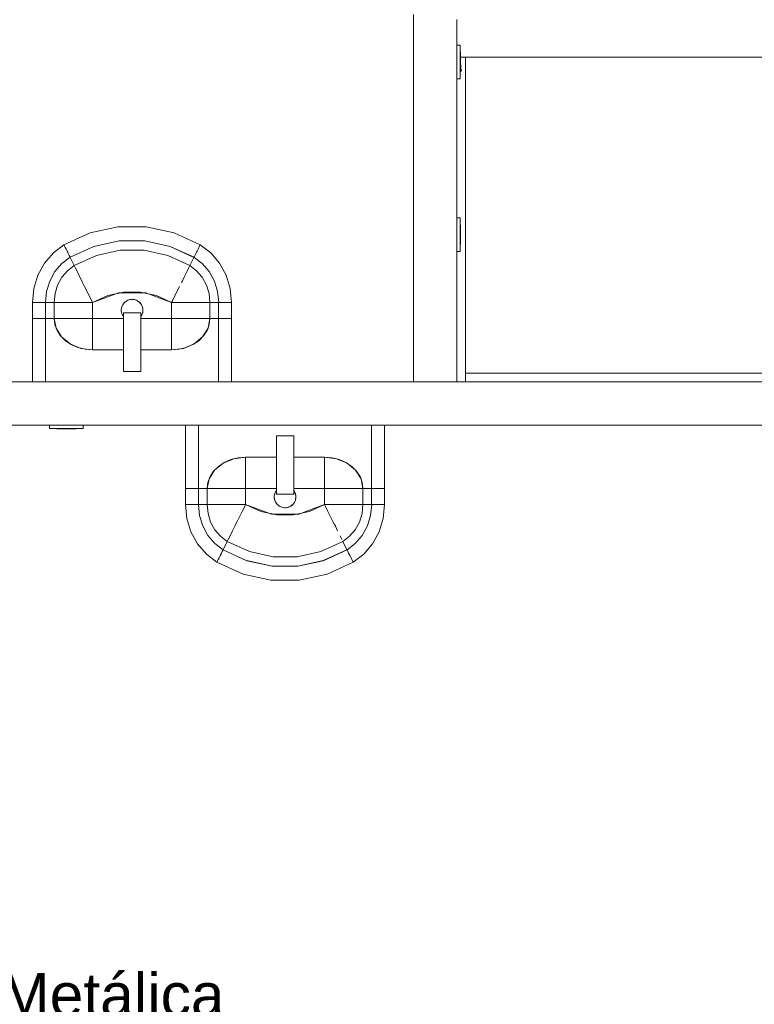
# Model space of a CAD drawing. Header units: millimetres. Extents: x 659 to 1031, y -73 to 11.
# Tile 57 of 141: x 723.79 to 727.18, y -17.48 to -12.93. Entities that reach past the tile are written whole.
import ezdxf

# ---------------------------------------------------------------- set-up
doc = ezdxf.new("R2010")
doc.units = ezdxf.units.MM
doc.header["$MEASUREMENT"] = 0
doc.linetypes.add('NULL', pattern=[0])
for name, color, linetype, lineweight in [('IFC-Elemento construtivo genérico-Contorno', 253, 'Continuous', 5), ('IFC-Parede padrão-Contorno', 44, 'Continuous', 5), ('Textos', 7, 'Continuous', 9)]:
    doc.layers.add(name, color=color, linetype=linetype, lineweight=lineweight)
doc.styles.add('Arial', font='arial.ttf')

msp = doc.modelspace()

# ---------------------------------------------------------------- linework, layer by layer
at = {"layer": 'IFC-Elemento construtivo genérico-Contorno', "color": 8, "lineweight": 5}
for p, q in [((725.8058, -13.0467), (725.8218, -13.0467)), ((725.8218, -13.2027), (725.8218, -13.0467)), ((725.8218, -13.0797), (725.8234, -13.0797)), ((725.8234, -13.1697), (725.8234, -13.0797)), ((725.8234, -13.1021), (725.8458, -13.1021)), ((725.8234, -13.1244), (725.8264, -13.1667)), ((725.8458, -13.1021), (732.3625, -13.1021)), ((725.8458, -14.6021), (725.8458, -13.1021)), ((725.8218, -13.1697), (725.8234, -13.1697)), ((725.8234, -13.1667), (725.8264, -13.1667)), ((725.8261, -13.1615), (725.8265, -13.1635)), ((725.8261, -13.1615), (725.8265, -13.1615)), ((725.8265, -13.1615), (725.8268, -13.1616)), ((725.8265, -13.1635), (725.8269, -13.1634)), ((725.8268, -13.1616), (725.8271, -13.1618)), ((725.8269, -13.1634), (725.8272, -13.163)), ((725.8269, -13.1634), (725.827, -13.1632)), ((725.827, -13.1632), (725.8272, -13.163)), ((725.8271, -13.1618), (725.8273, -13.1621)), ((725.8272, -13.163), (725.8273, -13.1625)), ((725.8273, -13.1621), (725.8273, -13.1625)), ((725.8058, -13.2027), (725.8218, -13.2027)), ((725.8058, -13.8443), (725.8058, -13.6021)), ((725.8058, -13.8443), (725.8218, -13.8443)), ((725.8058, -14.0003), (725.8058, -13.8443)), ((725.8218, -14.0003), (725.8218, -13.8443)), ((723.9912, -13.9692), (724.1119, -13.9139)), ((724.1119, -13.9139), (724.2403, -13.8857)), ((724.2403, -13.8857), (724.3713, -13.8857)), ((724.3713, -13.8857), (724.4997, -13.9139)), ((724.4997, -13.9139), (724.6205, -13.9692)), ((725.8218, -13.8773), (725.8234, -13.8773)), ((725.8234, -13.9673), (725.8234, -13.8773)), ((724.1295, -13.9762), (724.2463, -13.9506)), ((724.1296, -13.9764), (724.2463, -13.9508)), ((724.2463, -13.9506), (724.3654, -13.9506)), ((724.2463, -13.9508), (724.3654, -13.9508)), ((724.3654, -13.9506), (724.4822, -13.9762)), ((724.3654, -13.9508), (724.4821, -13.9764)), ((723.9016, -14.0535), (723.9422, -14.0061)), ((723.9422, -14.0061), (723.9912, -13.9692)), ((723.9912, -13.9692), (723.9922, -13.9712)), ((723.9922, -13.9712), (723.9942, -13.9753)), ((723.9942, -13.9753), (723.9973, -13.9813)), ((723.9942, -13.9753), (723.9972, -13.9814)), ((723.9973, -13.9813), (724.0011, -13.9891)), ((724.0011, -13.9891), (724.0057, -13.9983)), ((724.0057, -13.9983), (724.0083, -14.0036)), ((724.0057, -13.9984), (724.0083, -14.0036)), ((724.0083, -14.0036), (724.0097, -14.0064)), ((724.0083, -14.0036), (724.0097, -14.0064)), ((724.0097, -14.0064), (724.0122, -14.0114)), ((724.0097, -14.0064), (724.0121, -14.0114)), ((724.0197, -14.0265), (724.1295, -13.9762)), ((724.1413, -14.0182), (724.2503, -13.9942)), ((724.2503, -13.9942), (724.3614, -13.9942)), ((724.3614, -13.9942), (724.4703, -14.0182)), ((724.4821, -13.9764), (724.5918, -14.0269)), ((724.4822, -13.9762), (724.592, -14.0265)), ((724.5995, -14.0114), (724.602, -14.0064)), ((724.602, -14.0064), (724.6033, -14.0036)), ((724.602, -14.0064), (724.6034, -14.0036)), ((724.6033, -14.0036), (724.606, -13.9983)), ((724.6034, -14.0036), (724.606, -13.9984)), ((724.606, -13.9983), (724.6106, -13.9891)), ((724.606, -13.9984), (724.6106, -13.9891)), ((724.6106, -13.9891), (724.6144, -13.9813)), ((724.6106, -13.9891), (724.6144, -13.9814)), ((724.6144, -13.9813), (724.6174, -13.9753)), ((724.6144, -13.9814), (724.6174, -13.9753)), ((724.6174, -13.9753), (724.6194, -13.9712)), ((724.6174, -13.9753), (724.6195, -13.9713)), ((724.6194, -13.9712), (724.6205, -13.9692)), ((724.6195, -13.9713), (724.6205, -13.9692)), ((724.6205, -13.9692), (724.6695, -14.0061)), ((724.6205, -13.9692), (724.6205, -13.9692)), ((724.6695, -14.0061), (724.7101, -14.0535)), ((725.8058, -14.6021), (725.8058, -14.0003)), ((725.8058, -14.0003), (725.8218, -14.0003)), ((725.8218, -13.9673), (725.8234, -13.9673)), ((723.8711, -14.1094), (723.9016, -14.0535)), ((723.9813, -14.0555), (724.0198, -14.0265)), ((724.0121, -14.0114), (724.0142, -14.0156)), ((724.0122, -14.0114), (724.0142, -14.0155)), ((724.0142, -14.0155), (724.0156, -14.0182)), ((724.0142, -14.0156), (724.0155, -14.0182)), ((724.0156, -14.0182), (724.0192, -14.0256)), ((724.0192, -14.0256), (724.0197, -14.0265)), ((724.0196, -14.0265), (724.0199, -14.0269)), ((724.0196, -14.0265), (724.0197, -14.0265)), ((724.0197, -14.0265), (724.0197, -14.0265)), ((724.0197, -14.0265), (724.0199, -14.0269)), ((724.0199, -14.0269), (724.0389, -14.0651)), ((724.0199, -14.0269), (724.0389, -14.0651)), ((724.0389, -14.0651), (724.1413, -14.0182)), ((724.4703, -14.0182), (724.5728, -14.0651)), ((724.5728, -14.0651), (724.5917, -14.0269)), ((724.5728, -14.0651), (724.5918, -14.0269)), ((724.5918, -14.0269), (724.592, -14.0265)), ((724.5919, -14.0265), (724.5924, -14.0256)), ((724.5919, -14.0265), (724.6304, -14.0555)), ((724.592, -14.0265), (724.5924, -14.0257)), ((724.5924, -14.0256), (724.5961, -14.0182)), ((724.5924, -14.0257), (724.5961, -14.0182)), ((724.5961, -14.0182), (724.5974, -14.0155)), ((724.5961, -14.0182), (724.5974, -14.0156)), ((724.5974, -14.0155), (724.5995, -14.0114)), ((724.7101, -14.0535), (724.7406, -14.1094)), ((723.9255, -14.1365), (723.9494, -14.0927)), ((723.9494, -14.0927), (723.9813, -14.0555)), ((723.9815, -14.1191), (724.0075, -14.0887)), ((724.0075, -14.0887), (724.0389, -14.065)), ((724.0389, -14.0651), (724.0431, -14.0735)), ((724.0389, -14.0651), (724.0431, -14.0736)), ((724.0431, -14.0735), (724.0514, -14.0902)), ((724.0431, -14.0736), (724.0514, -14.0903)), ((724.0514, -14.0902), (724.0635, -14.1147)), ((724.0514, -14.0903), (724.0635, -14.1147)), ((724.5482, -14.1147), (724.5603, -14.0903)), ((724.5603, -14.0903), (724.5686, -14.0736)), ((724.5686, -14.0736), (724.5728, -14.0651)), ((724.5728, -14.0651), (724.6042, -14.0887)), ((724.6042, -14.0887), (724.6302, -14.1191)), ((724.6304, -14.0555), (724.6623, -14.0927)), ((724.6623, -14.0927), (724.6862, -14.1365)), ((723.8522, -14.171), (723.8711, -14.1094)), ((723.9107, -14.1849), (723.9255, -14.1365)), ((723.962, -14.1548), (723.9815, -14.1191)), ((724.0635, -14.1147), (724.0736, -14.1349)), ((724.0635, -14.1147), (724.0735, -14.1349)), ((724.0735, -14.1349), (724.0774, -14.1427)), ((724.0736, -14.1349), (724.0774, -14.1426)), ((724.0774, -14.1426), (724.0866, -14.161)), ((724.0774, -14.1427), (724.0866, -14.161)), ((724.5342, -14.1427), (724.5381, -14.1349)), ((724.5381, -14.1349), (724.5482, -14.1147)), ((724.6302, -14.1191), (724.6497, -14.1548)), ((724.6862, -14.1365), (724.701, -14.1849)), ((724.7406, -14.1094), (724.7594, -14.171)), ((723.8458, -14.2356), (723.8522, -14.171)), ((723.9057, -14.2356), (723.9107, -14.1849)), ((723.9499, -14.1942), (723.962, -14.1548)), ((724.0866, -14.161), (724.0968, -14.1816)), ((724.0866, -14.161), (724.0968, -14.1817)), ((724.0968, -14.1816), (724.1079, -14.2039)), ((724.0968, -14.1817), (724.1079, -14.2039)), ((724.1935, -14.2036), (724.2679, -14.1872)), ((724.2679, -14.1872), (724.3439, -14.1872)), ((724.3438, -14.1872), (724.4181, -14.2036)), ((724.5038, -14.2039), (724.5148, -14.1816)), ((724.5038, -14.2039), (724.5149, -14.1817)), ((724.5148, -14.1816), (724.5251, -14.161)), ((724.5149, -14.1817), (724.5251, -14.161)), ((724.6497, -14.1548), (724.6617, -14.1942)), ((724.701, -14.1849), (724.706, -14.2356)), ((724.7594, -14.171), (724.7658, -14.2356)), ((723.8458, -14.2356), (723.848, -14.2356)), ((723.8458, -14.3089), (723.8458, -14.2356)), ((723.848, -14.2356), (723.8523, -14.2356)), ((723.8523, -14.2356), (723.8585, -14.2356)), ((723.8585, -14.2356), (723.8666, -14.2356)), ((723.8666, -14.2356), (723.8763, -14.2356)), ((723.8763, -14.2356), (723.8817, -14.2356)), ((723.8817, -14.2356), (723.8847, -14.2356)), ((723.8847, -14.2356), (723.8898, -14.2356)), ((723.8898, -14.2356), (723.8942, -14.2356)), ((723.8942, -14.2356), (723.897, -14.2356)), ((723.897, -14.2356), (723.9047, -14.2356)), ((723.9047, -14.2356), (723.9059, -14.2356)), ((723.9057, -14.2356), (723.9061, -14.2356)), ((723.9059, -14.3089), (723.9059, -14.2356)), ((723.9059, -14.2356), (723.9458, -14.2356)), ((723.9458, -14.2356), (723.9499, -14.1942)), ((723.9458, -14.3089), (723.9458, -14.2356)), ((723.9458, -14.2356), (723.9547, -14.2356)), ((723.9547, -14.2356), (723.9721, -14.2356)), ((723.9721, -14.2356), (723.9976, -14.2356)), ((723.9976, -14.2356), (724.0187, -14.2356)), ((724.0187, -14.2356), (724.0267, -14.2356)), ((724.0267, -14.2356), (724.0459, -14.2356)), ((724.0459, -14.2356), (724.0674, -14.2356)), ((724.0674, -14.2356), (724.0906, -14.2356)), ((724.0906, -14.2356), (724.1148, -14.2356)), ((724.1079, -14.2039), (724.1194, -14.2271)), ((724.1148, -14.2356), (724.1236, -14.2356)), ((724.1194, -14.2271), (724.1236, -14.2356)), ((724.1194, -14.2272), (724.1236, -14.2356)), ((724.1236, -14.2356), (724.2428, -14.1908)), ((724.1236, -14.2356), (724.1935, -14.2036)), ((724.1236, -14.3097), (724.1236, -14.2356)), ((724.2428, -14.1908), (724.3689, -14.1908)), ((724.2687, -14.2372), (724.2764, -14.2302)), ((724.2707, -14.2354), (724.2724, -14.2335)), ((724.2724, -14.2335), (724.2744, -14.232)), ((724.2764, -14.2302), (724.2855, -14.225)), ((724.2788, -14.2289), (724.2808, -14.2274)), ((724.2808, -14.2274), (724.2904, -14.2231)), ((724.2808, -14.2274), (724.2815, -14.2273)), ((724.2855, -14.225), (724.2955, -14.2218)), ((724.2904, -14.2231), (724.293, -14.2226)), ((724.2955, -14.2218), (724.3058, -14.2207)), ((724.298, -14.2215), (724.3006, -14.221)), ((724.3006, -14.221), (724.3032, -14.221)), ((724.3058, -14.2207), (724.3162, -14.2218)), ((724.3085, -14.221), (724.311, -14.221)), ((724.311, -14.221), (724.3213, -14.2231)), ((724.3162, -14.2218), (724.3262, -14.225)), ((724.3206, -14.2232), (724.3213, -14.2231)), ((724.3213, -14.2231), (724.3308, -14.2274)), ((724.3262, -14.225), (724.3352, -14.2302)), ((724.3301, -14.2273), (724.3308, -14.2274)), ((724.3308, -14.2274), (724.333, -14.229)), ((724.3352, -14.2302), (724.343, -14.2372)), ((724.3372, -14.232), (724.3393, -14.2335)), ((724.3393, -14.2335), (724.3463, -14.2413)), ((724.3689, -14.1908), (724.488, -14.2356)), ((724.4181, -14.2036), (724.4881, -14.2356)), ((724.488, -14.2356), (724.4922, -14.2271)), ((724.488, -14.2356), (724.4968, -14.2356)), ((724.488, -14.3097), (724.488, -14.2356)), ((724.4881, -14.2356), (724.4923, -14.2272)), ((724.4922, -14.2271), (724.5038, -14.2039)), ((724.4923, -14.2272), (724.5038, -14.2039)), ((724.4968, -14.2356), (724.521, -14.2356)), ((724.521, -14.2356), (724.5443, -14.2356)), ((724.5443, -14.2356), (724.5658, -14.2356)), ((724.5658, -14.2356), (724.5849, -14.2356)), ((724.5849, -14.2356), (724.593, -14.2356)), ((724.593, -14.2356), (724.6141, -14.2356)), ((724.6141, -14.2356), (724.6396, -14.2356)), ((724.6396, -14.2356), (724.657, -14.2356)), ((724.657, -14.2356), (724.6658, -14.2356)), ((724.6617, -14.1942), (724.6658, -14.2356)), ((724.6658, -14.3089), (724.6658, -14.2356)), ((724.6658, -14.2356), (724.7058, -14.2356)), ((724.7056, -14.2356), (724.706, -14.2356)), ((724.7058, -14.3089), (724.7058, -14.2356)), ((724.7069, -14.2356), (724.7147, -14.2356)), ((724.7147, -14.2356), (724.7175, -14.2356)), ((724.7175, -14.2356), (724.7218, -14.2356)), ((724.7218, -14.2356), (724.727, -14.2356)), ((724.727, -14.2356), (724.7299, -14.2356)), ((724.7299, -14.2356), (724.7354, -14.2356)), ((724.7354, -14.2356), (724.7451, -14.2356)), ((724.7451, -14.2356), (724.7532, -14.2356)), ((724.7532, -14.2356), (724.7594, -14.2356)), ((724.7594, -14.2356), (724.7637, -14.2356)), ((724.7637, -14.2356), (724.7658, -14.2356)), ((724.7658, -14.3089), (724.7658, -14.2356)), ((724.2558, -14.2707), (724.2561, -14.2681)), ((724.2558, -14.2707), (724.2569, -14.2811)), ((724.2561, -14.2655), (724.2583, -14.2552)), ((724.2561, -14.2759), (724.2561, -14.2655)), ((724.2561, -14.2759), (724.2583, -14.2861)), ((724.2567, -14.2628), (724.2569, -14.2603)), ((724.2569, -14.2603), (724.2601, -14.2503)), ((724.2569, -14.2811), (724.2577, -14.2835)), ((724.2583, -14.2552), (724.2625, -14.2457)), ((724.2601, -14.2503), (724.2615, -14.2481)), ((724.2625, -14.2457), (724.2687, -14.2372)), ((724.2641, -14.2435), (724.2654, -14.2413)), ((724.2654, -14.2413), (724.2671, -14.2394)), ((724.343, -14.2372), (724.3491, -14.2457)), ((724.3463, -14.2413), (724.3515, -14.2503)), ((724.3491, -14.2457), (724.3534, -14.2552)), ((724.3515, -14.2503), (724.3548, -14.2603)), ((724.3534, -14.2552), (724.3556, -14.2655)), ((724.3534, -14.2861), (724.3556, -14.2759)), ((724.3539, -14.2836), (724.3548, -14.2811)), ((724.3548, -14.2603), (724.355, -14.2629)), ((724.3548, -14.2811), (724.3558, -14.2707)), ((724.3556, -14.2759), (724.3556, -14.2655)), ((724.3556, -14.2681), (724.3558, -14.2707)), ((723.8458, -14.6021), (723.8458, -14.3089)), ((723.8458, -14.3089), (723.848, -14.3089)), ((723.848, -14.3089), (723.8523, -14.3089)), ((723.8523, -14.3089), (723.8585, -14.3089)), ((723.8585, -14.3089), (723.8666, -14.3089)), ((723.8666, -14.3089), (723.8763, -14.3089)), ((723.8763, -14.3089), (723.8817, -14.3089)), ((723.8817, -14.3089), (723.8847, -14.3089)), ((723.8847, -14.3089), (723.8898, -14.3089)), ((723.8898, -14.3089), (723.8942, -14.3089)), ((723.8942, -14.3089), (723.897, -14.3089)), ((723.897, -14.3089), (723.9047, -14.3089)), ((723.9047, -14.3089), (723.9059, -14.3089)), ((723.9058, -14.3089), (723.9458, -14.3089)), ((723.9058, -14.6021), (723.9058, -14.3089)), ((723.9059, -14.6021), (723.9059, -14.3089)), ((723.9458, -14.3089), (723.9545, -14.3539)), ((723.9458, -14.3089), (723.9492, -14.3373)), ((723.9458, -14.3089), (723.9547, -14.3089)), ((723.9547, -14.3089), (723.9721, -14.3089)), ((723.9721, -14.3089), (723.9976, -14.3089)), ((723.9976, -14.3089), (724.0187, -14.3089)), ((724.0187, -14.3089), (724.0267, -14.3089)), ((724.0267, -14.3089), (724.0459, -14.3089)), ((724.0459, -14.3089), (724.0674, -14.3089)), ((724.0674, -14.3089), (724.0906, -14.3089)), ((724.0906, -14.3089), (724.1148, -14.3089)), ((724.1148, -14.3089), (724.1236, -14.3089)), ((724.1236, -14.3161), (724.1236, -14.3089)), ((724.1236, -14.3089), (724.2659, -14.3089)), ((724.1236, -14.3097), (724.2659, -14.3097)), ((724.1236, -14.3359), (724.1236, -14.3161)), ((724.2583, -14.2861), (724.2625, -14.2957)), ((724.2594, -14.2886), (724.2601, -14.291)), ((724.2601, -14.291), (724.2654, -14.3001)), ((724.2625, -14.2957), (724.2659, -14.3004)), ((724.2654, -14.3001), (724.2659, -14.3007)), ((724.2659, -14.4736), (724.2659, -14.2836)), ((724.2659, -14.2836), (724.3459, -14.2836)), ((724.3459, -14.4736), (724.3459, -14.2836)), ((724.3459, -14.3001), (724.3491, -14.2957)), ((724.3459, -14.3005), (724.3463, -14.3001)), ((724.3459, -14.3089), (724.488, -14.3089)), ((724.3459, -14.3097), (724.488, -14.3097)), ((724.3463, -14.3001), (724.3476, -14.2978)), ((724.3491, -14.2957), (724.3534, -14.2861)), ((724.3502, -14.2933), (724.3515, -14.291)), ((724.3515, -14.291), (724.3523, -14.2885)), ((724.488, -14.3089), (724.4968, -14.3089)), ((724.488, -14.3161), (724.488, -14.3089)), ((724.488, -14.3359), (724.488, -14.3161)), ((724.4968, -14.3089), (724.521, -14.3089)), ((724.521, -14.3089), (724.5443, -14.3089)), ((724.5443, -14.3089), (724.5658, -14.3089)), ((724.5658, -14.3089), (724.5849, -14.3089)), ((724.5849, -14.3089), (724.593, -14.3089)), ((724.593, -14.3089), (724.6141, -14.3089)), ((724.6141, -14.3089), (724.6396, -14.3089)), ((724.6396, -14.3089), (724.657, -14.3089)), ((724.657, -14.3089), (724.6658, -14.3089)), ((724.6571, -14.3539), (724.6658, -14.3089)), ((724.6624, -14.3373), (724.6658, -14.3089)), ((724.6658, -14.3089), (724.7058, -14.3089)), ((724.7058, -14.3089), (724.7069, -14.3089)), ((724.7058, -14.6021), (724.7058, -14.3089)), ((724.7069, -14.3089), (724.7147, -14.3089)), ((724.7147, -14.3089), (724.7175, -14.3089)), ((724.7175, -14.3089), (724.7218, -14.3089)), ((724.7218, -14.3089), (724.727, -14.3089)), ((724.727, -14.3089), (724.7299, -14.3089)), ((724.7299, -14.3089), (724.7354, -14.3089)), ((724.7354, -14.3089), (724.7451, -14.3089)), ((724.7451, -14.3089), (724.7532, -14.3089)), ((724.7532, -14.3089), (724.7594, -14.3089)), ((724.7594, -14.3089), (724.7637, -14.3089)), ((724.7637, -14.3089), (724.7658, -14.3089)), ((724.7658, -14.6021), (724.7658, -14.3089)), ((723.9492, -14.3373), (723.9594, -14.3646)), ((723.9545, -14.3539), (723.9798, -14.3945)), ((723.9594, -14.3646), (723.9758, -14.3897)), ((724.1236, -14.3549), (724.1236, -14.3359)), ((724.1236, -14.3725), (724.1236, -14.3549)), ((724.1236, -14.3882), (724.1236, -14.3725)), ((724.488, -14.3549), (724.488, -14.3359)), ((724.488, -14.3725), (724.488, -14.3549)), ((724.488, -14.3882), (724.488, -14.3725)), ((724.6319, -14.3945), (724.6571, -14.3539)), ((724.6359, -14.3897), (724.6523, -14.3646)), ((724.6523, -14.3646), (724.6624, -14.3373)), ((723.9758, -14.3897), (723.9979, -14.4118)), ((723.9798, -14.3945), (724.0191, -14.4267)), ((723.9979, -14.4118), (724.0249, -14.4299)), ((724.1236, -14.3948), (724.1236, -14.3882)), ((724.1236, -14.412), (724.1236, -14.3948)), ((724.1236, -14.4329), (724.1236, -14.412)), ((724.488, -14.3948), (724.488, -14.3882)), ((724.488, -14.412), (724.488, -14.3948)), ((724.488, -14.4329), (724.488, -14.412)), ((724.5868, -14.4299), (724.6138, -14.4118)), ((724.5925, -14.4267), (724.6319, -14.3945)), ((724.6138, -14.4118), (724.6359, -14.3897)), ((724.0191, -14.4267), (724.0687, -14.4473)), ((724.0249, -14.4299), (724.0556, -14.4433)), ((724.0556, -14.4433), (724.0889, -14.4516)), ((724.0687, -14.4473), (724.1236, -14.4544)), ((724.0889, -14.4516), (724.1236, -14.4544)), ((724.1236, -14.4472), (724.1236, -14.4329)), ((724.1236, -14.4544), (724.1236, -14.4472)), ((724.1236, -14.4544), (724.1236, -14.4544)), ((724.1236, -14.4544), (724.2659, -14.4544)), ((724.1236, -14.4544), (724.2659, -14.4544)), ((724.3459, -14.4544), (724.488, -14.4544)), ((724.3459, -14.4544), (724.488, -14.4544)), ((724.488, -14.4472), (724.488, -14.4329)), ((724.488, -14.4544), (724.488, -14.4472)), ((724.488, -14.4544), (724.543, -14.4473)), ((724.488, -14.4544), (724.5227, -14.4516)), ((724.488, -14.4544), (724.488, -14.4544)), ((724.5227, -14.4516), (724.5561, -14.4433)), ((724.543, -14.4473), (724.5925, -14.4267)), ((724.5561, -14.4433), (724.5868, -14.4299)), ((724.2659, -14.5536), (724.2659, -14.4736)), ((724.3459, -14.5536), (724.3459, -14.4736)), ((724.2659, -14.5536), (724.3459, -14.5536)), ((725.8458, -14.5621), (729.8025, -14.5621)), ((726.0127, -14.6021), (728.1999, -14.6021)), ((723.9245, -14.8181), (723.9245, -14.8021)), ((723.9245, -14.8181), (724.0805, -14.8181)), ((723.9575, -14.8197), (723.9575, -14.8181)), ((723.9575, -14.8197), (724.0475, -14.8197)), ((724.0475, -14.8197), (724.0475, -14.8181)), ((724.0805, -14.8181), (724.0805, -14.8021)), ((724.5527, -15.0953), (724.5527, -14.8021)), ((724.6128, -15.0953), (724.6128, -14.8021)), ((725.4127, -15.0953), (725.4127, -14.8021)), ((725.4727, -15.0953), (725.4727, -14.8021)), ((724.9728, -14.8506), (725.0528, -14.8506)), ((724.9728, -14.9306), (724.9728, -14.8506)), ((725.0528, -14.9306), (725.0528, -14.8506)), ((724.726, -14.9776), (724.7756, -14.9569)), ((724.7317, -14.9743), (724.7625, -14.9609)), ((724.7625, -14.9609), (724.7958, -14.9526)), ((724.7756, -14.9569), (724.8305, -14.9498)), ((724.7958, -14.9526), (724.8305, -14.9498)), ((724.8305, -14.9498), (724.8305, -14.9498)), ((724.8305, -14.9498), (724.9728, -14.9498)), ((724.8305, -14.9498), (724.9728, -14.9498)), ((724.8305, -14.9571), (724.8305, -14.9498)), ((724.8305, -14.9713), (724.8305, -14.9571)), ((724.9728, -15.1206), (724.9728, -14.9306)), ((725.0528, -15.1206), (725.0528, -14.9306)), ((725.0528, -14.9498), (725.1949, -14.9498)), ((725.0528, -14.9498), (725.1949, -14.9498)), ((725.1949, -14.9498), (725.1949, -14.9498)), ((725.1949, -14.9498), (725.2499, -14.9569)), ((725.1949, -14.9498), (725.2296, -14.9526)), ((725.1949, -14.9571), (725.1949, -14.9498)), ((725.1949, -14.9713), (725.1949, -14.9571)), ((725.2296, -14.9526), (725.263, -14.9609)), ((725.2499, -14.9569), (725.2994, -14.9776)), ((725.263, -14.9609), (725.2937, -14.9743)), ((724.6827, -15.0145), (724.7048, -14.9924)), ((724.6867, -15.0097), (724.726, -14.9776)), ((724.7048, -14.9924), (724.7317, -14.9743)), ((724.8305, -14.9922), (724.8305, -14.9713)), ((724.8305, -15.0094), (724.8305, -14.9922)), ((725.1949, -14.9922), (725.1949, -14.9713)), ((725.1949, -15.0094), (725.1949, -14.9922)), ((725.2937, -14.9743), (725.3207, -14.9924)), ((725.2994, -14.9776), (725.3388, -15.0097)), ((725.3207, -14.9924), (725.3428, -15.0145)), ((724.6527, -15.0953), (724.6614, -15.0503)), ((724.6562, -15.0669), (724.6663, -15.0396)), ((724.6614, -15.0503), (724.6867, -15.0097)), ((724.6663, -15.0396), (724.6827, -15.0145)), ((724.8305, -15.016), (724.8305, -15.0094)), ((724.8305, -15.0317), (724.8305, -15.016)), ((724.8305, -15.0493), (724.8305, -15.0317)), ((724.8305, -15.0683), (724.8305, -15.0493)), ((725.1949, -15.016), (725.1949, -15.0094)), ((725.1949, -15.0317), (725.1949, -15.016)), ((725.1949, -15.0493), (725.1949, -15.0317)), ((725.1949, -15.0683), (725.1949, -15.0493)), ((725.3388, -15.0097), (725.364, -15.0503)), ((725.3428, -15.0145), (725.3592, -15.0396)), ((725.3592, -15.0396), (725.3693, -15.0669)), ((725.364, -15.0503), (725.3727, -15.0953)), ((724.5527, -15.1686), (724.5527, -15.0953)), ((724.5527, -15.0953), (724.5549, -15.0953)), ((724.5549, -15.0953), (724.5591, -15.0953)), ((724.5591, -15.0953), (724.5654, -15.0953)), ((724.5654, -15.0953), (724.5735, -15.0953)), ((724.5735, -15.0953), (724.5832, -15.0953)), ((724.5832, -15.0953), (724.5886, -15.0953)), ((724.5886, -15.0953), (724.5916, -15.0953)), ((724.5916, -15.0953), (724.5967, -15.0953)), ((724.5967, -15.0953), (724.6011, -15.0953)), ((724.6011, -15.0953), (724.6039, -15.0953)), ((724.6039, -15.0953), (724.6116, -15.0953)), ((724.6116, -15.0953), (724.6128, -15.0953)), ((724.6127, -15.0953), (724.6527, -15.0953)), ((724.6128, -15.1686), (724.6128, -15.0953)), ((724.6128, -15.0953), (724.6164, -15.0953)), ((724.6128, -15.0953), (724.6527, -15.0953)), ((724.646, -15.0953), (724.6527, -15.0953)), ((724.6527, -15.0953), (724.6562, -15.0669)), ((724.6527, -15.1686), (724.6527, -15.0953)), ((724.6527, -15.0953), (724.6616, -15.0953)), ((724.6616, -15.0953), (724.679, -15.0953)), ((724.679, -15.0953), (724.7045, -15.0953)), ((724.7045, -15.0953), (724.7255, -15.0953)), ((724.7255, -15.0953), (724.7336, -15.0953)), ((724.7336, -15.0953), (724.7528, -15.0953)), ((724.7528, -15.0953), (724.7743, -15.0953)), ((724.7743, -15.0953), (724.7975, -15.0953)), ((724.7975, -15.0953), (724.8217, -15.0953)), ((724.8217, -15.0953), (724.8305, -15.0953)), ((724.8305, -15.0881), (724.8305, -15.0683)), ((724.8305, -15.0953), (724.8305, -15.0881)), ((724.8305, -15.1686), (724.8305, -15.0945)), ((724.8305, -15.0945), (724.9728, -15.0945)), ((724.8305, -15.0953), (724.9728, -15.0953)), ((725.0528, -15.0945), (725.1949, -15.0945)), ((725.0528, -15.0953), (725.1949, -15.0953)), ((725.1949, -15.0881), (725.1949, -15.0683)), ((725.1949, -15.0953), (725.1949, -15.0881)), ((725.1949, -15.1686), (725.1949, -15.0945)), ((725.1949, -15.0953), (725.2037, -15.0953)), ((725.2037, -15.0953), (725.228, -15.0953)), ((725.228, -15.0953), (725.2512, -15.0953)), ((725.2512, -15.0953), (725.2727, -15.0953)), ((725.2727, -15.0953), (725.2918, -15.0953)), ((725.2918, -15.0953), (725.2999, -15.0953)), ((725.2999, -15.0953), (725.321, -15.0953)), ((725.321, -15.0953), (725.3465, -15.0953)), ((725.3465, -15.0953), (725.3639, -15.0953)), ((725.3639, -15.0953), (725.3727, -15.0953)), ((725.3693, -15.0669), (725.3727, -15.0953)), ((725.3727, -15.1686), (725.3727, -15.0953)), ((725.3727, -15.0953), (725.3794, -15.0953)), ((725.3727, -15.0953), (725.4127, -15.0953)), ((725.3727, -15.0953), (725.4127, -15.0953)), ((725.4091, -15.0953), (725.4127, -15.0953)), ((725.4127, -15.1686), (725.4127, -15.0953)), ((725.4127, -15.0953), (725.4139, -15.0953)), ((725.4139, -15.0953), (725.4216, -15.0953)), ((725.4216, -15.0953), (725.4244, -15.0953)), ((725.4244, -15.0953), (725.4287, -15.0953)), ((725.4287, -15.0953), (725.4339, -15.0953)), ((725.4339, -15.0953), (725.4368, -15.0953)), ((725.4368, -15.0953), (725.4423, -15.0953)), ((725.4423, -15.0953), (725.4519, -15.0953)), ((725.4519, -15.0953), (725.4601, -15.0953)), ((725.4601, -15.0953), (725.4663, -15.0953)), ((725.4663, -15.0953), (725.4706, -15.0953)), ((725.4706, -15.0953), (725.4727, -15.0953)), ((725.4727, -15.1686), (725.4727, -15.0953)), ((724.9627, -15.1335), (724.963, -15.1309)), ((724.9627, -15.1335), (724.9638, -15.1439)), ((724.963, -15.1283), (724.9652, -15.1181)), ((724.963, -15.1387), (724.963, -15.1283)), ((724.963, -15.1387), (724.9652, -15.149)), ((724.9635, -15.1257), (724.9638, -15.1231)), ((724.9638, -15.1231), (724.9671, -15.1132)), ((724.9638, -15.1439), (724.9646, -15.1465)), ((724.9652, -15.1181), (724.9694, -15.1085)), ((724.9671, -15.1132), (724.9723, -15.1041)), ((724.9694, -15.1085), (724.9728, -15.1039)), ((724.9723, -15.1041), (724.9728, -15.1036)), ((724.9728, -15.1206), (725.0528, -15.1206)), ((725.0528, -15.1037), (725.0532, -15.1041)), ((725.0528, -15.1041), (725.056, -15.1085)), ((725.0532, -15.1041), (725.0584, -15.1132)), ((725.056, -15.1085), (725.0603, -15.1181)), ((725.0584, -15.1132), (725.0616, -15.1231)), ((725.0603, -15.1181), (725.0624, -15.1283)), ((725.0603, -15.149), (725.0624, -15.1387)), ((725.0608, -15.1463), (725.0616, -15.1439)), ((725.0616, -15.1231), (725.0619, -15.1257)), ((725.0616, -15.1439), (725.0627, -15.1335)), ((725.0624, -15.1387), (725.0624, -15.1283)), ((725.0624, -15.1309), (725.0627, -15.1335)), ((724.5527, -15.1686), (724.5591, -15.2332)), ((724.5527, -15.1686), (724.5549, -15.1686)), ((724.5549, -15.1686), (724.5591, -15.1686)), ((724.5591, -15.1686), (724.5654, -15.1686)), ((724.5654, -15.1686), (724.5735, -15.1686)), ((724.5735, -15.1686), (724.5832, -15.1686)), ((724.5832, -15.1686), (724.5886, -15.1686)), ((724.5886, -15.1686), (724.5916, -15.1686)), ((724.5916, -15.1686), (724.5967, -15.1686)), ((724.5967, -15.1686), (724.6011, -15.1686)), ((724.6011, -15.1686), (724.6039, -15.1686)), ((724.6039, -15.1686), (724.6116, -15.1686)), ((724.6116, -15.1686), (724.6128, -15.1686)), ((724.6126, -15.1686), (724.6176, -15.2193)), ((724.6126, -15.1686), (724.6128, -15.1686)), ((724.6128, -15.1686), (724.6527, -15.1686)), ((724.6527, -15.1686), (724.6568, -15.21)), ((724.6527, -15.1686), (724.6616, -15.1686)), ((724.6616, -15.1686), (724.679, -15.1686)), ((724.679, -15.1686), (724.7045, -15.1686)), ((724.7045, -15.1686), (724.7255, -15.1686)), ((724.7255, -15.1686), (724.7336, -15.1686)), ((724.7336, -15.1686), (724.7528, -15.1686)), ((724.7528, -15.1686), (724.7743, -15.1686)), ((724.7743, -15.1686), (724.7975, -15.1686)), ((724.7975, -15.1686), (724.8217, -15.1686)), ((724.8148, -15.2003), (724.8263, -15.177)), ((724.8148, -15.2003), (724.8264, -15.1771)), ((724.8217, -15.1686), (724.8305, -15.1686)), ((724.8263, -15.177), (724.8305, -15.1686)), ((724.8264, -15.1771), (724.8305, -15.1686)), ((724.8305, -15.1686), (724.9005, -15.2006)), ((724.8305, -15.1686), (724.9497, -15.2134)), ((724.9652, -15.149), (724.9694, -15.1585)), ((724.9662, -15.1513), (724.9671, -15.1539)), ((724.9671, -15.1539), (724.9684, -15.1561)), ((724.9694, -15.1585), (724.9756, -15.167)), ((724.971, -15.1606), (724.9723, -15.1629)), ((724.9723, -15.1629), (724.974, -15.1648)), ((724.9756, -15.167), (724.9833, -15.174)), ((724.9776, -15.1688), (724.9793, -15.1707)), ((724.9793, -15.1707), (724.9877, -15.1768)), ((724.9833, -15.174), (724.9924, -15.1792)), ((724.9877, -15.1768), (724.9884, -15.1769)), ((724.9877, -15.1768), (724.9902, -15.1779)), ((724.9924, -15.1792), (725.0023, -15.1824)), ((724.9949, -15.18), (724.9973, -15.1811)), ((724.9973, -15.1811), (724.998, -15.181)), ((724.9973, -15.1811), (725.0075, -15.1832)), ((725.0023, -15.1824), (725.0127, -15.1835)), ((725.0075, -15.1832), (725.0101, -15.1832)), ((725.0127, -15.1835), (725.0231, -15.1824)), ((725.0153, -15.1832), (725.018, -15.1832)), ((725.018, -15.1832), (725.0205, -15.1827)), ((725.0231, -15.1824), (725.0331, -15.1792)), ((725.0256, -15.1816), (725.0282, -15.1811)), ((725.0282, -15.1811), (725.0306, -15.18)), ((725.0331, -15.1792), (725.0421, -15.174)), ((725.0354, -15.1779), (725.0377, -15.1768)), ((725.0371, -15.1769), (725.0377, -15.1768)), ((725.0377, -15.1768), (725.0462, -15.1707)), ((725.0421, -15.174), (725.0499, -15.167)), ((725.0462, -15.1707), (725.048, -15.1686)), ((725.0499, -15.167), (725.056, -15.1585)), ((725.0513, -15.165), (725.0532, -15.1629)), ((725.0532, -15.1629), (725.0545, -15.1606)), ((725.056, -15.1585), (725.0603, -15.149)), ((725.0571, -15.1561), (725.0584, -15.1539)), ((725.0584, -15.1539), (725.0592, -15.1514)), ((725.0757, -15.2134), (725.1949, -15.1686)), ((725.125, -15.2006), (725.1949, -15.1686)), ((725.1949, -15.1686), (725.1991, -15.1771)), ((725.1949, -15.1686), (725.2037, -15.1686)), ((725.1991, -15.177), (725.2107, -15.2003)), ((725.2037, -15.1686), (725.228, -15.1686)), ((725.228, -15.1686), (725.2512, -15.1686)), ((725.2512, -15.1686), (725.2727, -15.1686)), ((725.2727, -15.1686), (725.2918, -15.1686)), ((725.2918, -15.1686), (725.2999, -15.1686)), ((725.2999, -15.1686), (725.321, -15.1686)), ((725.321, -15.1686), (725.3465, -15.1686)), ((725.3465, -15.1686), (725.3639, -15.1686)), ((725.3639, -15.1686), (725.3727, -15.1686)), ((725.3687, -15.21), (725.3727, -15.1686)), ((725.3727, -15.1686), (725.4127, -15.1686)), ((725.4079, -15.2193), (725.4129, -15.1686)), ((725.4127, -15.1686), (725.4129, -15.1686)), ((725.4127, -15.1686), (725.4139, -15.1686)), ((725.4139, -15.1686), (725.4216, -15.1686)), ((725.4216, -15.1686), (725.4244, -15.1686)), ((725.4244, -15.1686), (725.4287, -15.1686)), ((725.4287, -15.1686), (725.4339, -15.1686)), ((725.4339, -15.1686), (725.4368, -15.1686)), ((725.4368, -15.1686), (725.4423, -15.1686)), ((725.4423, -15.1686), (725.4519, -15.1686)), ((725.4519, -15.1686), (725.4601, -15.1686)), ((725.4601, -15.1686), (725.4663, -15.1686)), ((725.4663, -15.1686), (725.4706, -15.1686)), ((725.4664, -15.2332), (725.4727, -15.1686)), ((725.4706, -15.1686), (725.4727, -15.1686)), ((724.5591, -15.2332), (724.578, -15.2948)), ((724.6176, -15.2193), (724.6324, -15.2677)), ((724.6568, -15.21), (724.6689, -15.2494)), ((724.7934, -15.2432), (724.8037, -15.2225)), ((724.7935, -15.2432), (724.8037, -15.2226)), ((724.8037, -15.2226), (724.8148, -15.2003)), ((724.8037, -15.2225), (724.8148, -15.2003)), ((724.9005, -15.2006), (724.9748, -15.217)), ((724.9497, -15.2134), (725.0757, -15.2134)), ((724.9748, -15.217), (725.0507, -15.217)), ((725.0507, -15.217), (725.125, -15.2006)), ((725.2107, -15.2003), (725.2217, -15.2226)), ((725.2217, -15.2225), (725.232, -15.2432)), ((725.2217, -15.2226), (725.232, -15.2432)), ((725.3566, -15.2494), (725.3687, -15.21)), ((725.3931, -15.2677), (725.4079, -15.2193)), ((725.4475, -15.2948), (725.4664, -15.2332)), ((724.6324, -15.2677), (724.6563, -15.3115)), ((724.6689, -15.2494), (724.6884, -15.2851)), ((724.7704, -15.2895), (724.7805, -15.2693)), ((724.7704, -15.2895), (724.7805, -15.2693)), ((724.7805, -15.2693), (724.7843, -15.2615)), ((724.7805, -15.2693), (724.7843, -15.2616)), ((724.7843, -15.2616), (724.7935, -15.2432)), ((724.7843, -15.2615), (724.7934, -15.2432)), ((725.232, -15.2432), (725.2411, -15.2616)), ((725.232, -15.2432), (725.2412, -15.2615)), ((725.2412, -15.2615), (725.245, -15.2693)), ((725.245, -15.2693), (725.2551, -15.2895)), ((725.3371, -15.2851), (725.3566, -15.2494)), ((725.3692, -15.3115), (725.3931, -15.2677)), ((724.578, -15.2948), (724.6084, -15.3507)), ((724.6563, -15.3115), (724.6882, -15.3487)), ((724.6884, -15.2851), (724.7144, -15.3155)), ((724.7144, -15.3155), (724.7458, -15.3391)), ((724.7499, -15.3306), (724.7583, -15.3139)), ((724.75, -15.3307), (724.7583, -15.314)), ((724.7583, -15.314), (724.7704, -15.2895)), ((724.7583, -15.3139), (724.7704, -15.2895)), ((725.2672, -15.3139), (725.2755, -15.3306)), ((725.2797, -15.3391), (725.3111, -15.3155)), ((725.3111, -15.3155), (725.3371, -15.2851)), ((725.3373, -15.3487), (725.3692, -15.3115)), ((725.417, -15.3507), (725.4475, -15.2948)), ((724.6084, -15.3507), (724.6491, -15.3981)), ((724.6882, -15.3487), (724.7267, -15.3777)), ((724.7268, -15.3773), (724.7458, -15.3391)), ((724.7268, -15.3773), (724.7457, -15.3391)), ((724.7457, -15.3391), (724.7499, -15.3306)), ((724.7457, -15.3391), (724.8482, -15.3861)), ((724.7458, -15.3391), (724.75, -15.3307)), ((725.1773, -15.3861), (725.2797, -15.3391)), ((725.2797, -15.3391), (725.2987, -15.3773)), ((725.2797, -15.3391), (725.2987, -15.3773)), ((725.2989, -15.3777), (725.3373, -15.3487)), ((725.3764, -15.3981), (725.417, -15.3507)), ((724.6491, -15.3981), (724.6981, -15.435)), ((724.7041, -15.4229), (724.708, -15.4151)), ((724.7062, -15.4188), (724.708, -15.4151)), ((724.708, -15.4151), (724.7126, -15.4058)), ((724.708, -15.4151), (724.7126, -15.4059)), ((724.7126, -15.4059), (724.7152, -15.4006)), ((724.7126, -15.4058), (724.7152, -15.4006)), ((724.7152, -15.4006), (724.7166, -15.3978)), ((724.7166, -15.3978), (724.7191, -15.3928)), ((724.7191, -15.3928), (724.7211, -15.3887)), ((724.7211, -15.3887), (724.7225, -15.386)), ((724.7224, -15.386), (724.7261, -15.3785)), ((724.7225, -15.386), (724.7262, -15.3786)), ((724.7261, -15.3785), (724.7266, -15.3777)), ((724.7262, -15.3786), (724.7266, -15.3777)), ((724.7266, -15.3777), (724.7268, -15.3773)), ((724.7266, -15.3777), (724.8364, -15.428)), ((724.8482, -15.3861), (724.9572, -15.41)), ((724.9572, -15.41), (725.0683, -15.41)), ((725.0683, -15.41), (725.1773, -15.3861)), ((725.189, -15.4278), (725.2987, -15.3773)), ((725.1891, -15.428), (725.2989, -15.3777)), ((725.2987, -15.3773), (725.2989, -15.3777)), ((725.2987, -15.3773), (725.2989, -15.3777)), ((725.2989, -15.3777), (725.2993, -15.3786)), ((725.2989, -15.3777), (725.2993, -15.3785)), ((725.2993, -15.3785), (725.303, -15.386)), ((725.2993, -15.3786), (725.303, -15.386)), ((725.303, -15.386), (725.3043, -15.3887)), ((725.303, -15.386), (725.3044, -15.3886)), ((725.3043, -15.3887), (725.3064, -15.3928)), ((725.3044, -15.3886), (725.3064, -15.3928)), ((725.3064, -15.3928), (725.3089, -15.3978)), ((725.3064, -15.3928), (725.3089, -15.3978)), ((725.3089, -15.3978), (725.3103, -15.4006)), ((725.3089, -15.3978), (725.3103, -15.4006)), ((725.3103, -15.4006), (725.3129, -15.4059)), ((725.3103, -15.4006), (725.3129, -15.4058)), ((725.3129, -15.4059), (725.3175, -15.4151)), ((725.3175, -15.4151), (725.3213, -15.4229)), ((725.3175, -15.4151), (725.3214, -15.4228)), ((725.3274, -15.435), (725.3764, -15.3981)), ((724.6981, -15.435), (724.6991, -15.433)), ((724.6981, -15.435), (724.6981, -15.435)), ((724.6981, -15.435), (724.8189, -15.4903)), ((724.6991, -15.433), (724.7012, -15.4289)), ((724.7012, -15.4289), (724.7041, -15.4229)), ((724.8364, -15.428), (724.9532, -15.4536)), ((724.8365, -15.4278), (724.9532, -15.4534)), ((724.9532, -15.4534), (725.0723, -15.4534)), ((724.9532, -15.4536), (725.0723, -15.4536)), ((725.0723, -15.4534), (725.189, -15.4278)), ((725.0723, -15.4536), (725.1891, -15.428)), ((725.2066, -15.4903), (725.3274, -15.435)), ((725.3213, -15.4229), (725.3243, -15.4289)), ((725.3214, -15.4228), (725.3243, -15.4289)), ((725.3243, -15.4289), (725.3264, -15.433)), ((725.3243, -15.4289), (725.3264, -15.4329)), ((725.3264, -15.4329), (725.3274, -15.435)), ((725.3264, -15.433), (725.3274, -15.435)), ((724.8189, -15.4903), (724.9473, -15.5185)), ((725.0782, -15.5185), (725.2066, -15.4903)), ((724.9473, -15.5185), (725.0782, -15.5185))]:
    msp.add_line(p, q, dxfattribs=at)
at = {"layer": 'IFC-Parede padrão-Contorno', "color": 8, "lineweight": 5}
for p, q in [((725.6058, -13.9231), (725.6058, -12.9047)), ((725.8058, -13.9231), (725.8058, -12.9287)), ((725.6058, -14.6021), (725.6058, -13.9231)), ((725.8058, -14.6021), (725.8058, -13.9231)), ((723.2058, -14.6021), (726.8845, -14.6021)), ((726.8845, -14.6021), (727.9419, -14.6021)), ((723.2058, -14.8021), (726.8845, -14.8021)), ((726.8845, -14.8021), (727.9419, -14.8021))]:
    msp.add_line(p, q, dxfattribs=at)

# ---------------------------------------------------------------- texts
at = {"layer": 'Textos', "linetype": 'NULL', "insert": (720.1833, -17.5362), "char_height": 0.2, "width": 9.09878, "attachment_point": 7, "line_spacing_factor": 0.6, "style": 'Arial'}
msp.add_mtext('9 terminais 210x210x90mm Metálica', dxfattribs=at)

doc.saveas('drawing.dxf')
